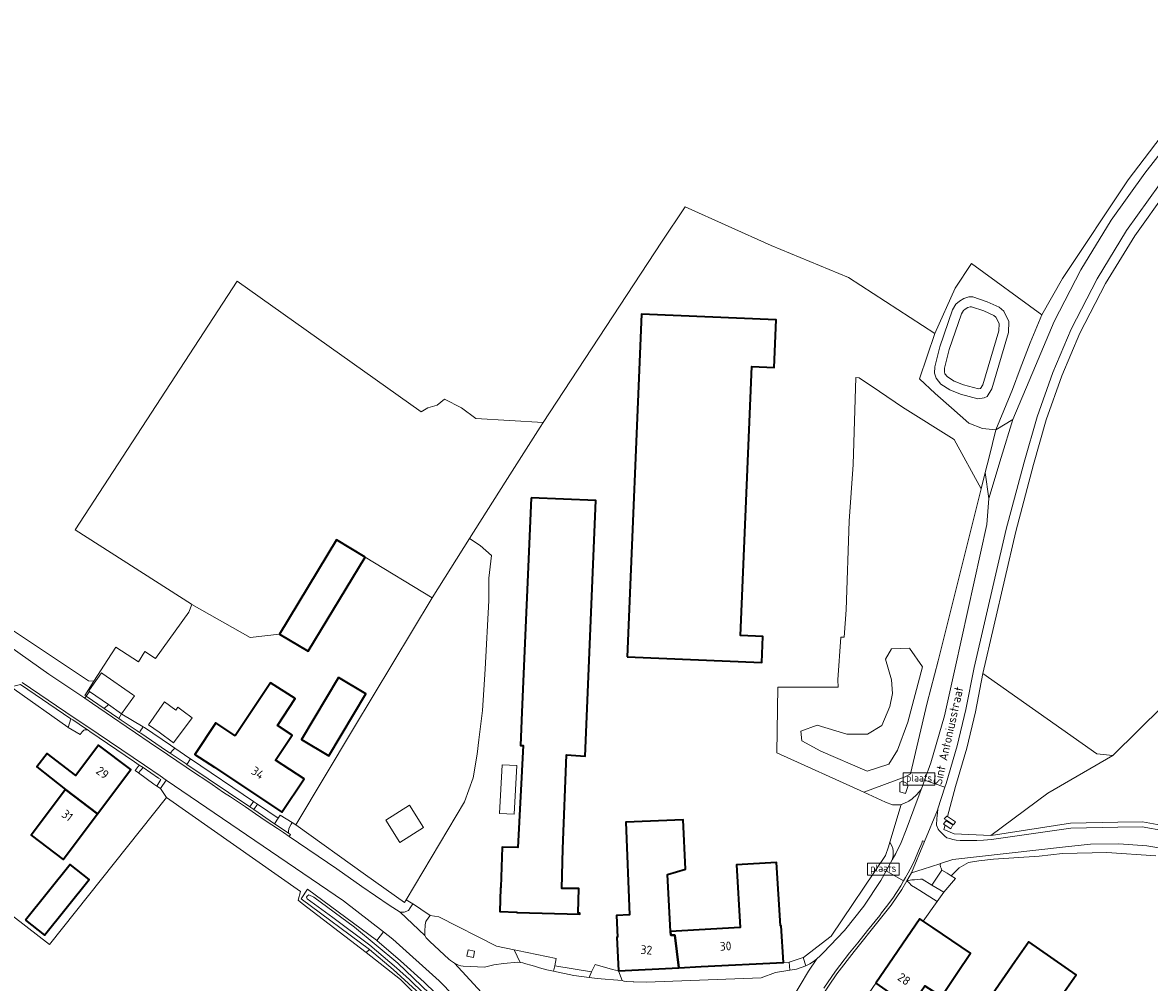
# Model space of a CAD drawing. Extents: x 197309 to 200393, y 360256 to 364259.
# Tile 35 of 39: x 199154 to 199385, y 363300 to 363497. Entities that reach past the tile are written whole.
import ezdxf
from ezdxf.enums import TextEntityAlignment as Align

# ---------------------------------------------------------------- set-up
doc = ezdxf.new("R2010")
doc.units = 0
doc.layers.get('0').update_dxf_attribs({"color": 252})
for name, color, linetype, lineweight in [('B-SB-GR-BOS_LOOF-GV', 252, 'Continuous', 13), ('B-SB-GR-BOUWLAND-GV', 252, 'Continuous', 13), ('B-SB-GR-GRAS-GV', 252, 'Continuous', 13), ('B-SB-IE-MEUBILAIR_WEGMEUBILAIR_VERKEERSBORD-S', 252, 'Continuous', 25), ('B-SB-OG-BEBOUWING-G', 10, 'Continuous', 35), ('B-SB-OG-BEBOUWING_HUISNUMMER-T18', 10, 'Continuous', 18), ('B-SB-OG-TERREIN_CULTUURSCHEIDING-GV', 252, 'Continuous', 18), ('B-SB-OG-TERREIN_ERF-GV', 252, 'Continuous', 18), ('B-SB-OG-TOPOGRAFIE-T18', 252, 'Continuous', 18), ('B-SB-OG-WATER-GV', 252, 'Continuous', 18), ('B-SB-OG-WATER_MEER-GV', 252, 'Continuous', 18), ('B-SB-OG-WATER_SLOOT-GV', 252, 'Continuous', 18), ('B-SB-OG-WEG-GV', 252, 'Continuous', 18), ('B-SB-VH-VERHARDING_ASFALT-GV', 252, 'Continuous', 18), ('B-SB-VH-VERHARDING_BEDRIJFSVLOERPLAAT-GV', 252, 'Continuous', 18), ('B-SB-VH-VERHARDING_BETON-GV', 252, 'Continuous', 18), ('B-SB-VH-VERHARDING_BETONSTRAATSTEEN-GV', 252, 'Continuous', 18), ('B-SB-VH-VERHARDING_FUNDERING_ZAND-GV', 252, 'Continuous', 18), ('B-SB-VH-VERHARDING_GESLOTEN-GV', 252, 'Continuous', 18), ('B-SB-VH-VERHARDING_HALFVERHARDING-GV', 252, 'Continuous', 18), ('B-SB-VH-VERHARDING_HALFVERHARDING_GRIND-GV', 252, 'Continuous', 18), ('B-SB-VH-VERHARDING_TEGEL-GV', 252, 'Continuous', 18)]:
    doc.layers.add(name, color=color, linetype=linetype, lineweight=lineweight)
doc.styles.add('NLCS-ISO', font='NLCS-ISO.ttf')
doc.styles.add('NLCS-ISO-M1000-T18', font='NLCS-ISO.ttf', dxfattribs={"height": 1.8})

# ---------------------------------------------------------------- blocks, each defined once
blk = doc.blocks.new('SIE-WEG_VERKEERSBORD_PLAATSNAAM-SO')
at = {"color": 0, "linetype": 'ByBlock', "lineweight": 18}
blk.add_lwpolyline([(-3.25, -1.25), (3.25, -1.25), (3.25, 1.25), (-3.25, 1.25)], close=True, dxfattribs=at)
at = {"color": 0, "linetype": 'ByBlock', "lineweight": 18, "style": 'NLCS-ISO'}
blk.add_text('plaats', height=1.5, dxfattribs=at).set_placement((0, 0.21), align=Align.MIDDLE_CENTER)

msp = doc.modelspace()

# ---------------------------------------------------------------- linework, layer by layer
at = {"layer": 'B-SB-GR-BOS_LOOF-GV', "flags": 128}
msp.add_lwpolyline([(199389.122, 363462.68), (199382.458, 363453.322), (199376.481, 363443.542), (199371.208, 363433.372), (199367.485, 363424.611), (199364.313, 363415.622), (199361.693, 363406.408), (199358.033, 363392.694), (199351.306, 363363.535), (199374.697, 363347.065), (199377.97, 363346.719), (199388.266, 363356.899)], dxfattribs=at)
at = {"layer": 'B-SB-GR-BOUWLAND-GV', "flags": 128}
for points in [[(199141.084, 363379.793), (199167.792, 363362.038), (199168.909, 363361.943), (199171.795, 363366.397), (199173.444, 363368.942), (199178.039, 363365.964), (199179.375, 363368.038), (199181.525, 363366.653), (199188.358, 363376.15), (199189.014, 363377.691), (199188.915, 363377.747), (199165.087, 363392.989), (199198.321, 363444.079), (199236.067, 363417.246), (199237.39, 363418.039), (199239.364, 363418.626), (199240.82, 363419.817), (199244.335, 363418.059), (199247.294, 363415.89), (199261.093, 363415.052), (199285.354, 363452.021), (199290.187, 363459.318), (199307.841, 363451.352), (199323.729, 363444.783), (199341.449, 363433.291), (199345.644, 363442.624), (199348.931, 363447.684), (199363.377, 363437.136), (199367.632, 363444.563), (199381.106, 363464.835), (199400.092, 363489.794)], [(199388.266, 363356.899), (199377.97, 363346.719), (199364.652, 363339.015), (199352.902, 363330.305), (199352.989, 363330.301), (199369.258, 363332.833), (199378.985, 363333.015), (199384.066, 363333.098), (199388.58, 363332.261)], [(199243.948, 363288.733), (199231.839, 363300.755), (199224.775, 363306.277), (199211.665, 363316.353), (199210.796, 363317.044), (199211.275, 363318.787), (199183.781, 363338.077), (199159.834, 363307.922), (199150.078, 363315.461)]]:
    msp.add_lwpolyline(points, dxfattribs=at)
at = {"layer": 'B-SB-GR-GRAS-GV', "flags": 128}
for points in [[(199353.973, 363413.519), (199355.616, 363417.533), (199357.404, 363421.843), (199358.969, 363426.088), (199360.982, 363431.395), (199363.377, 363437.136), (199348.931, 363447.684), (199345.644, 363442.624), (199341.449, 363433.291), (199338.319, 363424.006), (199341.534, 363421.014), (199344.862, 363418.076), (199348.424, 363414.881), (199351.198, 363413.782)], [(199189.014, 363377.691), (199200.988, 363370.95), (199206.994, 363371.636), (199218.699, 363390.972), (199224.549, 363387.431), (199238.299, 363379.102), (199245.975, 363391.22), (199253.29, 363402.768), (199254.266, 363404.308), (199260.465, 363414.095), (199261.093, 363415.052), (199247.294, 363415.89), (199244.335, 363418.059), (199240.82, 363419.817), (199239.364, 363418.626), (199237.39, 363418.039), (199236.067, 363417.246), (199198.321, 363444.079), (199165.087, 363392.989), (199188.915, 363377.747)], [(199341.416, 363426.481), (199342.462, 363430.598), (199345.075, 363438.156), (199345.752, 363439.354), (199346.52, 363439.938), (199347.381, 363440.491), (199348.427, 363440.798), (199349.257, 363440.798), (199352.209, 363439.813), (199354.669, 363438.707), (199355.609, 363437.86), (199356.64, 363435.8), (199356.542, 363433.496), (199353.156, 363421.973), (199352.175, 363420.404), (199351.537, 363420.11), (199350.261, 363419.914), (199346.736, 363420.89), (199344.522, 363421.719), (199342.677, 363422.887), (199341.724, 363424.115), (199341.386, 363425.191)], [(199326.866, 363339.172), (199335.375, 363342.318), (199336.429, 363342.924), (199339.863, 363357.5), (199342.136, 363366.111), (199350.958, 363401.444), (199345.418, 363411.543), (199334.834, 363418.224), (199330.072, 363421.42), (199325.933, 363424.198), (199325.213, 363424.249), (199324.677, 363406.44), (199323.854, 363394.8), (199323.253, 363376.637), (199322.82, 363370.97), (199322.172, 363371.015), (199321.551, 363362.227), (199321.622, 363360.731), (199309.258, 363360.731), (199309.051, 363347.257)], [(199224.644, 363322.233), (199232.611, 363316.518), (199232.965, 363317.112), (199244.955, 363337.228), (199246.723, 363342.154), (199247.527, 363347.002), (199247.889, 363349.948), (199248.657, 363355.923), (199249.165, 363364.452), (199249.923, 363378.497), (199249.923, 363383.104), (199250.471, 363387.777), (199248.154, 363389.84), (199245.975, 363391.22), (199238.299, 363379.102), (199222.188, 363352.277), (199210.327, 363332.503)], [(199317.272, 363352.968), (199323.411, 363351.07), (199327.653, 363351.07), (199330.555, 363352.856), (199332.229, 363356.763), (199332.787, 363359.442), (199332.567, 363362.227), (199331.336, 363366.474), (199332.567, 363368.57), (199336.248, 363368.707), (199338.909, 363364.898), (199335.905, 363353.548), (199333.792, 363347.833), (199332.006, 363344.931), (199327.56, 363343.534), (199318.053, 363347.61), (199314.147, 363349.731), (199313.923, 363351.74)], [(199351.306, 363363.535), (199349.767, 363355.702), (199347.983, 363348.219), (199345.668, 363340.356), (199344.021, 363334.171), (199345.69, 363333.127), (199345.294, 363332.499), (199343.827, 363333.441), (199343.799, 363333.338), (199345.162, 363332.474), (199344.705, 363331.688), (199343.558, 363332.431), (199343.317, 363331.526), (199345.428, 363330.624), (199352.902, 363330.305), (199364.652, 363339.015), (199377.97, 363346.719), (199374.697, 363347.065)], [(199228.792, 363333.427), (199233.633, 363336.504), (199236.517, 363331.966), (199231.676, 363328.889)]]:
    msp.add_lwpolyline(points, close=True, dxfattribs=at)
at = {"layer": 'B-SB-OG-BEBOUWING-G', "flags": 128}
for points in [[(199278.317, 363366.97), (199305.954, 363365.799), (199306.175, 363371.129), (199301.562, 363371.321), (199303.869, 363426.513), (199308.465, 363426.321), (199308.87, 363436.089), (199281.245, 363437.263)], [(199258.65, 363399.62), (199256.729, 363355.599), (199256.432, 363348.8), (199256.989, 363348.778), (199255.884, 363327.805), (199252.663, 363327.897), (199252.367, 363319.725), (199252.358, 363319.489), (199252.186, 363314.728), (199255.658, 363314.602), (199255.654, 363314.492), (199268.597, 363314.162), (199268.603, 363314.392), (199268.283, 363314.4), (199268.411, 363319.399), (199264.908, 363319.424), (199265.089, 363327.576), (199265.874, 363346.834), (199269.726, 363346.602), (199271.896, 363399.066)], [(199224.549, 363387.431), (199218.699, 363390.972), (199206.994, 363371.636), (199212.844, 363368.095)], [(199219.071, 363362.706), (199211.469, 363350.031), (199217.113, 363346.646), (199224.732, 363359.35)], [(199197.922, 363350.785), (199193.929, 363353.429), (199189.632, 363346.94), (199193.625, 363344.296), (199207.472, 363335.087), (199212.017, 363341.921), (199206.178, 363345.784), (199209.569, 363350.916), (199206.579, 363352.893), (199210.206, 363358.381), (199205.114, 363361.647)], [(199169.636, 363334.747), (199176.473, 363343.849), (199169.866, 363348.808), (199165.195, 363342.583), (199159.332, 363347.127), (199157.197, 363344.372), (199163.064, 363339.744)], [(199169.636, 363334.747), (199163.064, 363339.744), (199156.019, 363330.356), (199162.618, 363325.404)], [(199287.212, 363310.61), (199286.564, 363322.285), (199290.26, 363323.359), (199289.821, 363333.536), (199278.031, 363333.028), (199278.824, 363314.008), (199276.127, 363313.873), (199276.348, 363309.449), (199276.228, 363309.443), (199276.574, 363302.552), (199288.914, 363303.172), (199288.104, 363309.851), (199287.245, 363309.815)], [(199154.867, 363312.952), (199158.76, 363309.819), (199167.954, 363321.245), (199164.069, 363324.371)], [(199287.212, 363310.61), (199287.245, 363309.815), (199288.104, 363309.851), (199288.914, 363303.172), (199293.472, 363303.401), (199310.37, 363304.25), (199309.928, 363311.763), (199309.798, 363311.755), (199308.963, 363324.753), (199300.738, 363324.305), (199301.49, 363311.394), (199293.093, 363310.933)], [(199329.304, 363300.001), (199336.408, 363295.107), (199339.373, 363299.449), (199342.793, 363297.258), (199345.987, 363302.001), (199348.78, 363306.148), (199341.077, 363311.337), (199339.046, 363312.741), (199338.391, 363313.193)], [(199349.279, 363291.986), (199358.984, 363285.209), (199367.591, 363297.623), (199370.44, 363301.732), (199360.713, 363308.476), (199357.864, 363304.367)]]:
    msp.add_lwpolyline(points, close=True, dxfattribs=at)
at = {"layer": 'B-SB-OG-TERREIN_CULTUURSCHEIDING-GV', "flags": 128}
msp.add_lwpolyline([(199317.272, 363352.968), (199313.923, 363351.74), (199314.147, 363349.731), (199318.053, 363347.61), (199327.56, 363343.534), (199332.006, 363344.931), (199333.792, 363347.833), (199335.905, 363353.548), (199338.909, 363364.898), (199336.248, 363368.707), (199332.567, 363368.57), (199331.336, 363366.474), (199332.567, 363362.227), (199332.787, 363359.442), (199332.229, 363356.763), (199330.555, 363352.856), (199327.653, 363351.07), (199323.411, 363351.07)], close=True, dxfattribs=at)
at = {"layer": 'B-SB-OG-TERREIN_ERF-GV', "flags": 128}
for points in [[(199232.965, 363317.112), (199234.369, 363316.248), (199235.271, 363315.693), (199235.996, 363315.214), (199237.914, 363313.865), (199239.68, 363313.597), (199251.498, 363307.589), (199255.166, 363306.809), (199255.801, 363306.674), (199263.766, 363305.073), (199263.453, 363303.536), (199271.034, 363302.31), (199271.724, 363303.796), (199275.327, 363302.782), (199276.574, 363302.552), (199276.228, 363309.443), (199276.348, 363309.449), (199276.127, 363313.873), (199278.824, 363314.008), (199278.031, 363333.028), (199289.821, 363333.536), (199290.26, 363323.359), (199286.564, 363322.285), (199287.212, 363310.61), (199293.093, 363310.933), (199301.49, 363311.394), (199300.738, 363324.305), (199308.963, 363324.753), (199309.798, 363311.755), (199309.928, 363311.763), (199310.37, 363304.25), (199311.588, 363304.28), (199314.399, 363305.245), (199314.52, 363305.267), (199317.212, 363307.385), (199320.148, 363309.623), (199331.325, 363326.194), (199331.948, 363327.984), (199332.224, 363328.918), (199334.52, 363336.693), (199334.243, 363336.605), (199332.76, 363336.598), (199331.308, 363337.156), (199326.866, 363339.172), (199309.051, 363347.257), (199309.258, 363360.731), (199321.622, 363360.731), (199321.551, 363362.227), (199322.172, 363371.015), (199322.82, 363370.97), (199323.253, 363376.637), (199323.854, 363394.8), (199324.677, 363406.44), (199325.213, 363424.249), (199325.933, 363424.198), (199330.072, 363421.42), (199334.834, 363418.224), (199345.418, 363411.543), (199350.958, 363401.444), (199351.791, 363404.781), (199352.572, 363407.91), (199353.973, 363413.519), (199351.198, 363413.782), (199348.424, 363414.881), (199344.862, 363418.076), (199341.534, 363421.014), (199338.319, 363424.006), (199341.449, 363433.291), (199323.729, 363444.783), (199307.841, 363451.352), (199290.187, 363459.318), (199285.354, 363452.021), (199261.093, 363415.052), (199260.465, 363414.095), (199254.266, 363404.308), (199253.29, 363402.768), (199245.975, 363391.22), (199248.154, 363389.84), (199250.471, 363387.777), (199249.923, 363383.104), (199249.923, 363378.497), (199249.165, 363364.452), (199248.657, 363355.923), (199247.889, 363349.948), (199247.527, 363347.002), (199246.723, 363342.154), (199244.955, 363337.228)], [(199278.317, 363366.97), (199281.245, 363437.263), (199308.87, 363436.089), (199308.465, 363426.321), (199303.869, 363426.513), (199301.562, 363371.321), (199306.175, 363371.129), (199305.954, 363365.799)], [(199268.411, 363319.399), (199268.283, 363314.4), (199268.603, 363314.392), (199268.597, 363314.162), (199255.654, 363314.492), (199255.658, 363314.602), (199252.186, 363314.728), (199252.358, 363319.489), (199252.367, 363319.725), (199252.663, 363327.897), (199255.884, 363327.805), (199256.989, 363348.778), (199256.432, 363348.8), (199256.729, 363355.599), (199258.65, 363399.62), (199271.896, 363399.066), (199269.726, 363346.602), (199265.874, 363346.834), (199265.089, 363327.576), (199264.908, 363319.424)], [(199224.549, 363387.431), (199212.844, 363368.095), (199206.994, 363371.636), (199200.988, 363370.95), (199189.014, 363377.691), (199188.358, 363376.15), (199181.525, 363366.653), (199179.375, 363368.038), (199178.039, 363365.964), (199173.444, 363368.942), (199171.795, 363366.397), (199168.909, 363361.943), (199167.075, 363359.03), (199167.317, 363358.866), (199168.033, 363359.878), (199167.896, 363359.974), (199168.513, 363360.851), (199170.499, 363363.673), (199170.743, 363363.502), (199176.809, 363359.242), (199177.214, 363358.958), (199174.606, 363355.253), (199174.643, 363355.231), (199179.005, 363352.623), (199179.261, 363352.47), (199184.634, 363348.814), (199185.522, 363348.209), (199188.573, 363346.133), (199188.717, 363346.036), (199201.665, 363337.275), (199202.492, 363336.715), (199206.715, 363333.858), (199207.126, 363334.48), (199209.616, 363332.942), (199210.327, 363332.503), (199222.188, 363352.277), (199238.299, 363379.102)], [(199219.071, 363362.706), (199224.732, 363359.35), (199217.113, 363346.646), (199211.469, 363350.031)], [(199193.625, 363344.296), (199189.632, 363346.94), (199193.929, 363353.429), (199197.922, 363350.785), (199205.114, 363361.647), (199210.206, 363358.381), (199206.579, 363352.893), (199209.569, 363350.916), (199206.178, 363345.784), (199212.017, 363341.921), (199207.472, 363335.087)], [(199189.072, 363354.432), (199185.221, 363349.305), (199182.299, 363351.5), (199180.089, 363353.042), (199183.372, 363357.697), (199185.713, 363356.046), (199186.15, 363356.627), (199186.929, 363356.042), (199187.245, 363355.805)], [(199169.636, 363334.747), (199162.618, 363325.404), (199156.019, 363330.356), (199163.064, 363339.744), (199157.197, 363344.372), (199159.332, 363347.127), (199165.195, 363342.583), (199169.866, 363348.808), (199176.473, 363343.849)], [(199252.129, 363334.844), (199252.655, 363344.83), (199255.651, 363344.672), (199255.125, 363334.686)], [(199167.954, 363321.245), (199158.76, 363309.819), (199154.867, 363312.952), (199164.069, 363324.371)], [(199349.279, 363291.986), (199357.864, 363304.367), (199360.713, 363308.476), (199370.44, 363301.732), (199367.591, 363297.623), (199358.984, 363285.209)]]:
    msp.add_lwpolyline(points, close=True, dxfattribs=at)
for points in [[(199150.078, 363315.461), (199159.834, 363307.922), (199183.781, 363338.077), (199182.585, 363339.924), (199181.815, 363340.437), (199181.204, 363340.864), (199178.052, 363343.127), (199177.347, 363343.633), (199178.216, 363344.766), (199177.257, 363345.416), (199168.076, 363351.642), (199167.724, 363351.881), (199167.416, 363351.957), (199167.234, 363351.967), (199167.018, 363351.966), (199166.857, 363351.92), (199166.695, 363351.785), (199166.5, 363351.57), (199166.111, 363350.992), (199163.65, 363352.467), (199163.557, 363352.523), (199152.572, 363360.358)], [(199386.805, 363326.154), (199376.749, 363326.838), (199367.646, 363326.618), (199362.872, 363326.058), (199353.511, 363325.458), (199350.463, 363325.093), (199348.337, 363324.771), (199346.427, 363323.656), (199344.82, 363321.991), (199345.659, 363321.462), (199343.282, 363318.656), (199341.904, 363316.732), (199339.046, 363312.741), (199341.077, 363311.337), (199348.78, 363306.148), (199345.987, 363302.001), (199342.793, 363297.258)]]:
    msp.add_lwpolyline(points, dxfattribs=at)
at = {"layer": 'B-SB-OG-WATER-GV', "flags": 128}
msp.add_lwpolyline([(199213.025, 363318.097), (199212.668, 363317.875), (199212.531, 363317.636), (199212.634, 363317.296), (199217.937, 363313.471), (199225.525, 363307.81), (199230.999, 363303.168), (199233.659, 363300.754), (199239.577, 363294.954), (199250.186, 363283.695), (199250.493, 363283.627), (199250.799, 363283.9), (199250.577, 363284.462), (199249.213, 363286.095), (199239.321, 363296.368), (199231.254, 363304.106), (199222.369, 363311.502), (199214.048, 363317.621)], close=True, dxfattribs=at)
at = {"layer": 'B-SB-OG-WATER_MEER-GV', "flags": 128}
msp.add_lwpolyline([(199346.906, 363437.331), (199344.38, 363430.024), (199343.41, 363426.208), (199343.393, 363425.475), (199343.524, 363425.058), (199344.043, 363424.389), (199345.417, 363423.519), (199347.354, 363422.793), (199350.381, 363421.956), (199350.829, 363422.025), (199351.315, 363422.801), (199354.554, 363433.825), (199354.62, 363435.368), (199353.99, 363436.627), (199353.563, 363437.011), (199351.481, 363437.948), (199348.932, 363438.798), (199348.714, 363438.798), (199348.221, 363438.653), (199347.667, 363438.298), (199347.29, 363438.011)], close=True, dxfattribs=at)
at = {"layer": 'B-SB-OG-WATER_SLOOT-GV', "flags": 128}
for points in [[(199341.724, 363424.115), (199342.677, 363422.887), (199344.522, 363421.719), (199346.736, 363420.89), (199350.261, 363419.914), (199351.537, 363420.11), (199352.175, 363420.404), (199353.156, 363421.973), (199356.542, 363433.496), (199356.64, 363435.8), (199355.609, 363437.86), (199354.669, 363438.707), (199352.209, 363439.813), (199349.257, 363440.798), (199348.427, 363440.798), (199347.381, 363440.491), (199346.52, 363439.938), (199345.752, 363439.354), (199345.075, 363438.156), (199342.462, 363430.598), (199341.416, 363426.481), (199341.386, 363425.191)], [(199343.41, 363426.208), (199344.38, 363430.024), (199346.906, 363437.331), (199347.29, 363438.011), (199347.667, 363438.298), (199348.221, 363438.653), (199348.714, 363438.798), (199348.932, 363438.798), (199351.481, 363437.948), (199353.563, 363437.011), (199353.99, 363436.627), (199354.62, 363435.368), (199354.554, 363433.825), (199351.315, 363422.801), (199350.829, 363422.025), (199350.381, 363421.956), (199347.354, 363422.793), (199345.417, 363423.519), (199344.043, 363424.389), (199343.524, 363425.058), (199343.393, 363425.475)], [(199225.466, 363306.912), (199230.324, 363302.777), (199235.034, 363298.475), (199239.591, 363294.011), (199250.443, 363282.717), (199252.16, 363284.366), (199241.288, 363295.683), (199236.643, 363300.233), (199231.841, 363304.616), (199226.987, 363308.74), (199226.886, 363308.826), (199212.748, 363319.315), (199211.44, 363317.318)], [(199222.369, 363311.502), (199231.254, 363304.106), (199239.321, 363296.368), (199249.213, 363286.095), (199250.577, 363284.462), (199250.799, 363283.9), (199250.493, 363283.627), (199250.186, 363283.695), (199239.577, 363294.954), (199233.659, 363300.754), (199230.999, 363303.168), (199225.525, 363307.81), (199217.937, 363313.471), (199212.634, 363317.296), (199212.531, 363317.636), (199212.668, 363317.875), (199213.025, 363318.097), (199214.048, 363317.621)]]:
    msp.add_lwpolyline(points, close=True, dxfattribs=at)
at = {"layer": 'B-SB-OG-WEG-GV', "flags": 128}
for points in [[(199400.092, 363489.794), (199381.106, 363464.835), (199367.632, 363444.563), (199363.377, 363437.136), (199360.982, 363431.395), (199358.969, 363426.088), (199357.404, 363421.843), (199355.616, 363417.533), (199353.973, 363413.519), (199357.432, 363415.669), (199362.07, 363426.692), (199365.933, 363435.789), (199371.414, 363446.367), (199377.627, 363456.534), (199384.54, 363466.237), (199408.665, 363497.116)], [(199387.518, 363463.876), (199380.788, 363454.425), (199374.738, 363444.525), (199369.397, 363434.225), (199365.62, 363425.336), (199362.406, 363416.229), (199359.765, 363406.939), (199356.092, 363393.178), (199349.516, 363364.796), (199347.812, 363356.127), (199346.049, 363348.733), (199343.758, 363340.951), (199343.507, 363340.187), (199342.053, 363335.753), (199341.959, 363334.904), (199341.837, 363333.808), (199341.806, 363332.432), (199342.126, 363331.628), (199342.311, 363331.344), (199342.894, 363330.763), (199342.958, 363330.701), (199343.161, 363330.504), (199343.511, 363330.166), (199343.874, 363329.842), (199344.494, 363329.655), (199345.111, 363329.494), (199345.787, 363329.349), (199346.617, 363329.302), (199347.833, 363329.253), (199350.063, 363329.271), (199351.423, 363329.367), (199353.045, 363329.447), (199369.345, 363331.834), (199379.002, 363332.015), (199383.982, 363332.096), (199388.547, 363331.25)], [(199388.58, 363332.261), (199384.066, 363333.098), (199378.985, 363333.015), (199369.258, 363332.833), (199352.989, 363330.301), (199352.902, 363330.305), (199345.428, 363330.624), (199343.317, 363331.526), (199343.558, 363332.431), (199343.248, 363332.632), (199343.742, 363333.374), (199343.799, 363333.338), (199343.827, 363333.441), (199343.389, 363333.722), (199343.902, 363334.246), (199344.021, 363334.171), (199345.668, 363340.356), (199347.983, 363348.219), (199349.767, 363355.702), (199351.306, 363363.535), (199358.033, 363392.694), (199361.693, 363406.408), (199364.313, 363415.622), (199367.485, 363424.611), (199371.208, 363433.372), (199376.481, 363443.542), (199382.458, 363453.322), (199389.122, 363462.68)], [(199151.666, 363369.097), (199159.691, 363363.432), (199167.026, 363358.456), (199167.317, 363358.866), (199167.075, 363359.03), (199168.909, 363361.943), (199167.792, 363362.038), (199141.084, 363379.793)], [(199390.619, 363327.221), (199384.924, 363328.16), (199379.168, 363328.588), (199373.397, 363328.501), (199367.657, 363327.901), (199345.156, 363325.388), (199342.793, 363324.61), (199342.605, 363324.548), (199342.579, 363324.486), (199342.538, 363324.216), (199342.584, 363323.889), (199342.711, 363323.574), (199342.891, 363323.157), (199343.952, 363322.54), (199344.82, 363321.991), (199346.427, 363323.656), (199348.337, 363324.771), (199350.463, 363325.093), (199353.511, 363325.458), (199362.872, 363326.058), (199367.646, 363326.618), (199376.749, 363326.838), (199386.805, 363326.154)], [(199248.679, 363291.317), (199239.74, 363300.474), (199230.217, 363309.02), (199228.307, 363310.519), (199226.987, 363308.74), (199231.841, 363304.616), (199236.643, 363300.233), (199241.288, 363295.683)], [(199235.034, 363298.475), (199230.324, 363302.777), (199225.466, 363306.912), (199224.775, 363306.277), (199231.839, 363300.755), (199243.948, 363288.733)]]:
    msp.add_lwpolyline(points, dxfattribs=at)
for points in [[(199338.615, 363339.709), (199338.887, 363340.452), (199339.334, 363341.671), (199340.621, 363345.181), (199343.437, 363354.851), (199345.591, 363364.69), (199352.138, 363394.097), (199352.533, 363399.422), (199351.791, 363404.781), (199350.958, 363401.444), (199342.136, 363366.111), (199339.863, 363357.5), (199336.429, 363342.924), (199335.375, 363342.318), (199326.866, 363339.172), (199331.308, 363337.156), (199332.76, 363336.598), (199334.243, 363336.605), (199334.52, 363336.693), (199335.093, 363336.875), (199336.115, 363337.359), (199336.769, 363337.809), (199337.748, 363338.715)], [(199153.875, 363361.273), (199151.969, 363360.788), (199152.572, 363360.358), (199163.557, 363352.523), (199163.65, 363352.467), (199164.206, 363354.267)], [(199182.585, 363339.924), (199183.781, 363338.077), (199211.275, 363318.787), (199210.796, 363317.044), (199211.665, 363316.353), (199224.775, 363306.277), (199225.466, 363306.912), (199211.44, 363317.318), (199212.748, 363319.315), (199226.886, 363308.826), (199226.987, 363308.74), (199228.307, 363310.519), (199220.149, 363316.919), (199183.769, 363341.649)], [(199334.839, 363341.472), (199335.795, 363340.997), (199335.93, 363340.332), (199335.425, 363338.94), (199334.228, 363339.263), (199334.261, 363341.173)], [(199208.999, 363330.07), (199218.78, 363323.466), (199223.882, 363319.848), (199229.476, 363316.031), (199231.771, 363314.581), (199232.55, 363314.581), (199233.444, 363314.917), (199233.818, 363315.436), (199234.369, 363316.248), (199232.965, 363317.112), (199232.611, 363316.518), (199224.644, 363322.233), (199210.327, 363332.503), (199209.616, 363332.942), (199209.368, 363332.599), (199209.127, 363332.156), (199208.913, 363331.645), (199208.855, 363331.2), (199208.852, 363330.764), (199209.262, 363330.487)], [(199314.993, 363303.587), (199315.786, 363303.994), (199316.544, 363304.463), (199317.261, 363304.993), (199317.933, 363305.579), (199318.555, 363306.217), (199322.898, 363310.83), (199326.843, 363315.788), (199330.364, 363321.056), (199331.452, 363323.019), (199332.706, 363325.282), (199332.866, 363326.121), (199332.876, 363326.933), (199332.86, 363327.134), (199332.82, 363327.644), (199332.652, 363328.174), (199332.224, 363328.918), (199331.948, 363327.984), (199331.325, 363326.194), (199320.148, 363309.623), (199317.212, 363307.385), (199314.52, 363305.267), (199314.399, 363305.245)], [(199341.904, 363316.732), (199343.282, 363318.656), (199340.8, 363320.139), (199338.842, 363321.309), (199338.5, 363321.308), (199337.238, 363321.22), (199336.7, 363321.186), (199335.666, 363320.977), (199336.149, 363320.607), (199336.653, 363320.013), (199337.442, 363319.535), (199338.334, 363319.006)], [(199255.166, 363306.809), (199251.498, 363307.589), (199239.68, 363313.597), (199237.914, 363313.865), (199237.63, 363313.525), (199237.01, 363312.645), (199236.893, 363312.001), (199236.796, 363310.621), (199236.787, 363310.054), (199236.815, 363309.75), (199237.058, 363309.325), (199237.828, 363308.518), (199241.748, 363304.932), (199242.098, 363304.621), (199242.474, 363304.343), (199242.874, 363304.099), (199243.293, 363303.891), (199243.729, 363303.72), (199244.178, 363303.589), (199244.637, 363303.498), (199249.061, 363303.266), (199250.975, 363303.738), (199252.927, 363304.018), (199255.894, 363304.295), (199256.344, 363304.227)], [(199246.807, 363305.245), (199245.453, 363305.51), (199245.706, 363306.817), (199247.03, 363306.575)], [(199271.034, 363302.31), (199263.453, 363303.536), (199263.228, 363302.436), (199267.35, 363301.546), (199270.508, 363301.177)]]:
    msp.add_lwpolyline(points, close=True, dxfattribs=at)
at = {"layer": 'B-SB-VH-VERHARDING_ASFALT-GV', "flags": 128}
for points in [[(199408.665, 363497.116), (199384.54, 363466.237), (199377.627, 363456.534), (199371.414, 363446.367), (199365.933, 363435.789), (199362.07, 363426.692), (199357.432, 363415.669), (199355.077, 363407.866), (199352.533, 363399.422), (199352.138, 363394.097), (199345.591, 363364.69), (199343.437, 363354.851), (199340.621, 363345.181), (199339.334, 363341.671), (199343.507, 363340.187), (199343.758, 363340.951), (199346.049, 363348.733), (199347.812, 363356.127), (199349.516, 363364.796), (199356.092, 363393.178), (199359.765, 363406.939), (199362.406, 363416.229), (199365.62, 363425.336), (199369.397, 363434.225), (199374.738, 363444.525), (199380.788, 363454.425), (199387.518, 363463.876)], [(199252.319, 363293.874), (199242.874, 363304.099), (199242.474, 363304.343), (199242.098, 363304.621), (199241.748, 363304.932), (199237.828, 363308.518), (199237.058, 363309.325), (199236.815, 363309.75), (199231.771, 363314.581), (199229.476, 363316.031), (199223.882, 363319.848), (199218.78, 363323.466), (199208.999, 363330.07), (199207.816, 363330.885), (199206.551, 363331.742), (199204.274, 363333.236), (199202.064, 363334.749), (199200.008, 363336.156), (199196.916, 363338.265), (199195.478, 363339.138), (199193.148, 363340.733), (199191.854, 363341.624), (199189.746, 363343.02), (199184.037, 363346.918), (199180.264, 363349.431), (199177.441, 363351.348), (199175.516, 363352.684), (199172.7, 363354.574), (199168.614, 363357.36), (199167.026, 363358.456), (199159.691, 363363.432), (199151.666, 363369.097)], [(199154.188, 363361.721), (199164.893, 363354.461), (199167.488, 363352.701), (199179.279, 363344.705), (199182.486, 363342.532), (199183.769, 363341.649), (199220.149, 363316.919), (199228.307, 363310.519), (199230.217, 363309.02), (199239.74, 363300.474), (199248.679, 363291.317)], [(199318.659, 363298.971), (199321.09, 363302.43), (199321.958, 363303.641), (199323.954, 363306.246), (199325.628, 363308.285), (199327.654, 363310.803), (199330.14, 363313.883), (199330.519, 363314.412), (199331.531, 363315.75), (199332.791, 363317.453), (199334.46, 363319.983), (199335.043, 363321.006), (199331.452, 363323.019), (199330.364, 363321.056), (199326.843, 363315.788), (199322.898, 363310.83), (199318.555, 363306.217), (199317.933, 363305.579), (199317.261, 363304.993), (199315.531, 363302.446), (199308.657, 363290.992)], [(199308.657, 363290.992), (199315.531, 363302.446), (199317.261, 363304.993), (199316.544, 363304.463), (199315.786, 363303.994), (199314.993, 363303.587), (199314.035, 363303.195), (199313.045, 363302.895), (199311.721, 363302.688), (199308.729, 363302.221), (199305.825, 363301.117), (199282.255, 363300.222), (199279.715, 363300.239), (199279.581, 363300.242), (199278.12, 363300.317), (199277.72, 363300.393), (199277.633, 363300.409), (199277.294, 363300.573), (199275.546, 363300.681), (199273.774, 363300.839), (199272.194, 363300.971), (199270.508, 363301.177), (199267.35, 363301.546), (199263.228, 363302.436), (199261.845, 363302.763), (199260.307, 363303.165), (199259.275, 363303.487), (199258.558, 363303.723), (199257.56, 363303.996), (199256.915, 363304.14), (199256.344, 363304.227), (199255.894, 363304.295), (199252.927, 363304.018), (199250.975, 363303.738), (199249.061, 363303.266), (199244.637, 363303.498), (199244.178, 363303.589), (199243.729, 363303.72), (199243.293, 363303.891), (199242.874, 363304.099), (199252.319, 363293.874)]]:
    msp.add_lwpolyline(points, dxfattribs=at)
msp.add_lwpolyline([(199338.615, 363339.709), (199337.154, 363335.724), (199335.532, 363331.489), (199334.537, 363328.892), (199333.435, 363326.598), (199332.706, 363325.282), (199331.452, 363323.019), (199335.043, 363321.006), (199335.426, 363321.677), (199335.986, 363322.631), (199336.758, 363324.175), (199337.314, 363325.3), (199338.086, 363327.132), (199338.751, 363328.713), (199338.924, 363329.22), (199339.3, 363329.073), (199341.967, 363335.492), (199342.053, 363335.753), (199343.507, 363340.187), (199339.334, 363341.671), (199338.887, 363340.452)], close=True, dxfattribs=at)
at = {"layer": 'B-SB-VH-VERHARDING_BEDRIJFSVLOERPLAAT-GV', "flags": 128}
msp.add_lwpolyline([(199334.839, 363341.472), (199334.261, 363341.173), (199334.228, 363339.263), (199335.425, 363338.94), (199335.93, 363340.332), (199335.795, 363340.997)], close=True, dxfattribs=at)
at = {"layer": 'B-SB-VH-VERHARDING_BETON-GV', "flags": 128}
msp.add_lwpolyline([(199343.827, 363333.441), (199345.294, 363332.499), (199345.69, 363333.127), (199344.021, 363334.171), (199343.902, 363334.246), (199343.389, 363333.722)], close=True, dxfattribs=at)
at = {"layer": 'B-SB-VH-VERHARDING_BETONSTRAATSTEEN-GV', "flags": 128}
for points in [[(199153.875, 363361.273), (199164.206, 363354.267), (199164.586, 363354.009), (199167.181, 363352.249), (199167.724, 363351.881), (199168.076, 363351.642), (199177.257, 363345.416), (199178.216, 363344.766), (199178.987, 363344.243), (199182.18, 363342.079), (199182.647, 363341.763), (199181.815, 363340.437), (199182.585, 363339.924), (199183.769, 363341.649), (199182.486, 363342.532), (199179.279, 363344.705), (199167.488, 363352.701), (199164.893, 363354.461), (199154.188, 363361.721)], [(199318.077, 363297.087), (199321.356, 363301.898), (199324.917, 363306.505), (199330.04, 363312.929), (199332.464, 363316.004), (199334.662, 363319.245), (199335.666, 363320.977), (199336.625, 363322.633), (199339.3, 363329.073), (199338.924, 363329.22), (199338.751, 363328.713), (199338.086, 363327.132), (199337.314, 363325.3), (199336.758, 363324.175), (199335.986, 363322.631), (199335.426, 363321.677), (199335.043, 363321.006), (199334.46, 363319.983), (199332.791, 363317.453), (199331.531, 363315.75), (199330.519, 363314.412), (199330.14, 363313.883), (199327.654, 363310.803), (199325.628, 363308.285), (199323.954, 363306.246), (199321.958, 363303.641), (199321.09, 363302.43), (199318.659, 363298.971)]]:
    msp.add_lwpolyline(points, dxfattribs=at)
for points in [[(199183.83, 363347.694), (199178.541, 363351.272), (199178.259, 363351.463), (199177.82, 363351.76), (199174.513, 363353.997), (199174.041, 363354.323), (199171.006, 363356.374), (199167.317, 363358.866), (199167.026, 363358.456), (199168.614, 363357.36), (199172.7, 363354.574), (199175.516, 363352.684), (199177.441, 363351.348), (199180.264, 363349.431), (199184.037, 363346.918), (199189.746, 363343.02), (199191.854, 363341.624), (199193.148, 363340.733), (199195.478, 363339.138), (199196.916, 363338.265), (199200.008, 363336.156), (199202.064, 363334.749), (199204.274, 363333.236), (199206.551, 363331.742), (199207.816, 363330.885), (199208.999, 363330.07), (199209.262, 363330.487), (199208.852, 363330.764), (199206.499, 363332.356), (199205.962, 363332.719), (199201.698, 363335.604), (199200.883, 363336.155), (199187.965, 363344.896), (199187.82, 363344.994), (199184.59, 363347.18)], [(199174.041, 363354.323), (199174.606, 363355.253), (199171.873, 363357.176), (199171.006, 363356.374)], [(199167.181, 363352.249), (199164.586, 363354.009), (199164.206, 363354.267), (199163.65, 363352.467), (199166.111, 363350.992), (199166.5, 363351.57), (199166.695, 363351.785), (199166.857, 363351.92), (199167.018, 363351.966), (199167.234, 363351.967), (199167.416, 363351.957), (199167.724, 363351.881)], [(199202.492, 363336.715), (199201.665, 363337.275), (199200.883, 363336.155), (199201.698, 363335.604)], [(199343.282, 363318.656), (199345.659, 363321.462), (199344.82, 363321.991), (199343.952, 363322.54), (199342.891, 363323.157), (199340.8, 363320.139)], [(199246.807, 363305.245), (199247.03, 363306.575), (199245.706, 363306.817), (199245.453, 363305.51)], [(199263.453, 363303.536), (199263.766, 363305.073), (199255.801, 363306.674), (199255.166, 363306.809), (199256.344, 363304.227), (199256.915, 363304.14), (199257.56, 363303.996), (199258.558, 363303.723), (199259.275, 363303.487), (199260.307, 363303.165), (199261.845, 363302.763), (199263.228, 363302.436)], [(199275.327, 363302.782), (199271.724, 363303.796), (199271.034, 363302.31), (199270.508, 363301.177), (199272.194, 363300.971), (199273.774, 363300.839), (199275.546, 363300.681), (199277.294, 363300.573), (199276.574, 363302.552)]]:
    msp.add_lwpolyline(points, close=True, dxfattribs=at)
at = {"layer": 'B-SB-VH-VERHARDING_FUNDERING_ZAND-GV', "flags": 128}
for points in [[(199353.973, 363413.519), (199352.572, 363407.91), (199351.791, 363404.781), (199352.533, 363399.422), (199355.077, 363407.866), (199357.432, 363415.669)], [(199334.52, 363336.693), (199332.224, 363328.918), (199332.652, 363328.174), (199332.82, 363327.644), (199332.86, 363327.134), (199332.876, 363326.933), (199332.866, 363326.121), (199332.706, 363325.282), (199333.435, 363326.598), (199334.537, 363328.892), (199335.532, 363331.489), (199337.154, 363335.724), (199338.615, 363339.709), (199337.748, 363338.715), (199336.769, 363337.809), (199336.115, 363337.359), (199335.093, 363336.875)], [(199234.369, 363316.248), (199233.818, 363315.436), (199233.444, 363314.917), (199232.55, 363314.581), (199231.771, 363314.581), (199236.815, 363309.75), (199236.787, 363310.054), (199236.796, 363310.621), (199236.893, 363312.001), (199237.01, 363312.645), (199237.63, 363313.525), (199237.914, 363313.865), (199235.996, 363315.214), (199235.271, 363315.693)]]:
    msp.add_lwpolyline(points, close=True, dxfattribs=at)
msp.add_lwpolyline([(199388.547, 363331.25), (199383.982, 363332.096), (199379.002, 363332.015), (199369.345, 363331.834), (199353.045, 363329.447), (199351.423, 363329.367), (199350.063, 363329.271), (199347.833, 363329.253), (199346.617, 363329.302), (199345.787, 363329.349), (199345.111, 363329.494), (199344.494, 363329.655), (199343.874, 363329.842), (199343.511, 363330.166), (199343.161, 363330.504), (199342.958, 363330.701), (199342.894, 363330.763), (199342.311, 363331.344), (199342.126, 363331.628), (199341.806, 363332.432), (199341.837, 363333.808), (199341.959, 363334.904), (199342.053, 363335.753), (199341.967, 363335.492), (199339.3, 363329.073), (199336.625, 363322.633), (199339.062, 363323.38), (199342.451, 363324.497), (199342.605, 363324.548), (199342.793, 363324.61), (199345.156, 363325.388), (199367.657, 363327.901), (199373.397, 363328.501), (199379.168, 363328.588), (199384.924, 363328.16), (199390.619, 363327.221)], dxfattribs=at)
at = {"layer": 'B-SB-VH-VERHARDING_GESLOTEN-GV', "flags": 128}
msp.add_lwpolyline([(199343.799, 363333.338), (199343.742, 363333.374), (199343.248, 363332.632), (199343.558, 363332.431), (199344.705, 363331.688), (199345.162, 363332.474)], close=True, dxfattribs=at)
at = {"layer": 'B-SB-VH-VERHARDING_HALFVERHARDING-GV', "flags": 128}
for points in [[(199171.873, 363357.176), (199168.033, 363359.878), (199167.317, 363358.866), (199171.006, 363356.374)], [(199178.541, 363351.272), (199183.83, 363347.694), (199184.59, 363347.18), (199185.188, 363347.889), (199185.522, 363348.209), (199184.634, 363348.814), (199179.261, 363352.47), (199179.005, 363352.623), (199178.414, 363351.698), (199178.259, 363351.463)]]:
    msp.add_lwpolyline(points, close=True, dxfattribs=at)
at = {"layer": 'B-SB-VH-VERHARDING_HALFVERHARDING_GRIND-GV', "flags": 128}
for points in [[(199188.717, 363346.036), (199188.573, 363346.133), (199185.522, 363348.209), (199185.188, 363347.889), (199184.59, 363347.18), (199187.82, 363344.994), (199187.965, 363344.896)], [(199201.665, 363337.275), (199188.717, 363346.036), (199187.965, 363344.896), (199200.883, 363336.155)], [(199178.987, 363344.243), (199178.052, 363343.127), (199181.204, 363340.864), (199181.815, 363340.437), (199182.647, 363341.763), (199182.18, 363342.079)], [(199202.492, 363336.715), (199201.698, 363335.604), (199205.962, 363332.719), (199206.715, 363333.858)], [(199209.368, 363332.599), (199209.616, 363332.942), (199207.126, 363334.48), (199206.715, 363333.858), (199205.962, 363332.719), (199206.499, 363332.356), (199208.852, 363330.764), (199208.855, 363331.2), (199208.913, 363331.645), (199209.127, 363332.156)], [(199342.451, 363324.497), (199339.062, 363323.38), (199336.625, 363322.633), (199335.666, 363320.977), (199336.7, 363321.186), (199337.238, 363321.22), (199338.5, 363321.308), (199338.842, 363321.309), (199340.8, 363320.139), (199342.891, 363323.157), (199342.711, 363323.574), (199342.584, 363323.889), (199342.538, 363324.216), (199342.579, 363324.486), (199342.605, 363324.548)], [(199320.218, 363286.809), (199329.304, 363300.001), (199338.391, 363313.193), (199339.046, 363312.741), (199341.904, 363316.732), (199338.334, 363319.006), (199337.442, 363319.535), (199336.653, 363320.013), (199336.149, 363320.607), (199335.666, 363320.977), (199334.662, 363319.245), (199332.464, 363316.004), (199330.04, 363312.929), (199324.917, 363306.505), (199321.356, 363301.898), (199318.077, 363297.087), (199315.092, 363292.088), (199314.394, 363290.821)], [(199311.721, 363302.688), (199311.588, 363304.28), (199310.37, 363304.25), (199293.472, 363303.401), (199288.914, 363303.172), (199276.574, 363302.552), (199277.294, 363300.573), (199277.633, 363300.409), (199277.72, 363300.393), (199278.12, 363300.317), (199279.581, 363300.242), (199279.715, 363300.239), (199282.255, 363300.222), (199305.825, 363301.117), (199308.729, 363302.221)], [(199314.993, 363303.587), (199314.399, 363305.245), (199311.588, 363304.28), (199311.721, 363302.688), (199313.045, 363302.895), (199314.035, 363303.195)]]:
    msp.add_lwpolyline(points, close=True, dxfattribs=at)
at = {"layer": 'B-SB-VH-VERHARDING_TEGEL-GV', "flags": 128}
for points in [[(199174.606, 363355.253), (199174.041, 363354.323), (199174.513, 363353.997), (199177.82, 363351.76), (199178.259, 363351.463), (199178.414, 363351.698), (199179.005, 363352.623), (199174.643, 363355.231)], [(199178.052, 363343.127), (199178.987, 363344.243), (199178.216, 363344.766), (199177.347, 363343.633)]]:
    msp.add_lwpolyline(points, close=True, dxfattribs=at)

# ---------------------------------------------------------------- block references
at = {"layer": 'B-SB-IE-MEUBILAIR_WEGMEUBILAIR_VERKEERSBORD-S'}
for p in [(199338.216, 363341.91), (199330.877, 363323.385)]:
    msp.add_blockref('SIE-WEG_VERKEERSBORD_PLAATSNAAM-SO', p, dxfattribs=at)

# ---------------------------------------------------------------- texts
at = {"layer": 'B-SB-OG-BEBOUWING_HUISNUMMER-T18', "style": 'NLCS-ISO-M1000-T18'}
for s, rotation, p in [('29', 323.1, (199170.68, 363343.196)), ('34', 326.5, (199202.533, 363343.155)), ('31', 322.8, (199163.473, 363334.408)), ('30', 3.1, (199298.51, 363307.61)), ('32', 356.2, (199282.264, 363306.832)), ('28', 325.4, (199335.135, 363300.841))]:
    msp.add_text(s, height=1.8, rotation=rotation, dxfattribs=at).set_placement(p, align=Align.MIDDLE)
at = {"layer": 'B-SB-OG-TOPOGRAFIE-T18', "style": 'NLCS-ISO-M1000-T18'}
msp.add_text('Sint Antoniusstraat', height=1.8, rotation=77.4, dxfattribs=at).set_placement((199344.192, 363350.778), align=Align.MIDDLE)

doc.saveas('drawing.dxf')
